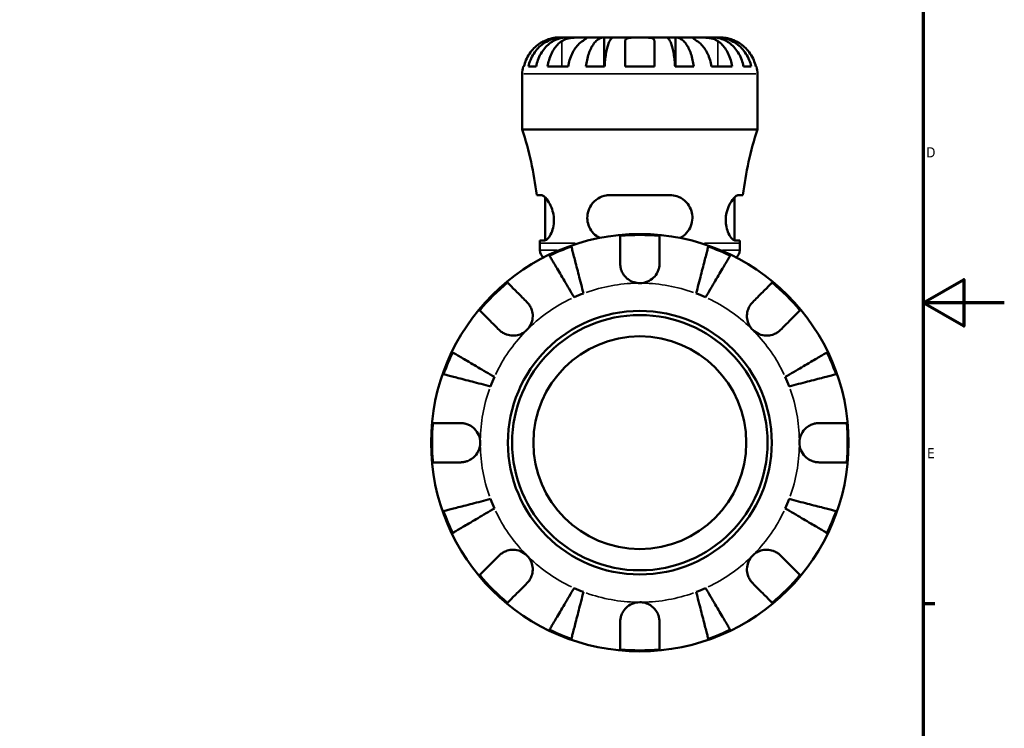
# Model space of a CAD drawing. Header units: millimetres. Extents: x 0 to 902, y 0 to 837.
# Tile 10 of 11: x 598 to 841, y 192 to 367. Entities that reach past the tile are written whole.
import ezdxf

# ---------------------------------------------------------------- set-up
doc = ezdxf.new("R2010")
doc.units = ezdxf.units.MM
for name, color, linetype, lineweight in [('Border (ISO)', 7, 'Continuous', 70), ('Visible (ISO)', 7, 'Continuous', 50), ('Visible Narrow (ISO)', 7, 'Continuous', 35)]:
    doc.layers.add(name, color=color, linetype=linetype, lineweight=lineweight)
doc.styles.add('Note Text (ISO)', font='tahoma.ttf')

# ---------------------------------------------------------------- blocks, each defined once
blk = doc.blocks.new('Borders Default Border')
at = {"layer": 'Border (ISO)'}
blk.add_line((821, 222.75), (823.9, 222.75), dxfattribs=at)
at = {"layer": 'Border (ISO)', "flags": 128}
for points in [[(20, 20), (20, 574), (821, 574), (821, 20), (20, 20)], [(841, 297), (821, 297), (831, 302.77), (831, 291.23), (821, 297)]]:
    blk.add_lwpolyline(points, dxfattribs=at)
at = {"layer": 'Border (ISO)', "color": 232, "true_color": 0xca0064, "char_height": 2.5, "attachment_point": 7, "style": 'Note Text (ISO)'}
for s, insert in [('D', (821.73, 332.88)), ('E', (821.94, 258.63))]:
    blk.add_mtext(s, dxfattribs=dict(at, insert=insert))

msp = doc.modelspace()

# ---------------------------------------------------------------- linework, layer by layer
at = {"layer": 'Visible (ISO)'}
for p, q in [((732.164, 362.4687), (731.0871, 362.4687)), ((732.164, 362.4687), (732.164, 362.3992)), ((733.1284, 362.4687), (732.164, 362.4687)), ((736.9449, 362.4687), (733.1284, 362.4687)), ((742.2845, 362.4687), (736.9449, 362.4687)), ((742.2845, 362.4687), (742.2845, 355.2687)), ((744.6127, 362.4687), (742.2845, 362.4687)), ((751.0871, 362.4687), (744.6127, 362.4687)), ((757.5614, 362.4687), (751.0871, 362.4687)), ((759.8896, 362.4687), (757.5614, 362.4687)), ((765.2292, 362.4687), (759.8896, 362.4687)), ((759.8896, 362.4687), (759.8896, 355.2687)), ((769.0458, 362.4687), (765.2292, 362.4687)), ((770.0101, 362.4687), (769.0458, 362.4687)), ((771.0871, 362.4687), (770.0101, 362.4687)), ((770.0101, 362.4687), (770.0101, 362.3992)), ((722.2689, 355.2687), (722.4946, 355.2687)), ((723.6093, 355.2687), (725.5149, 355.2687)), ((728.3236, 355.2687), (733.4147, 355.2687)), ((737.7998, 355.2687), (742.4003, 355.2687)), ((747.4871, 355.2687), (754.6871, 355.2687)), ((759.7738, 355.2687), (764.3743, 355.2687)), ((768.7594, 355.2687), (773.8505, 355.2687)), ((776.6592, 355.2687), (778.5648, 355.2687)), ((779.6795, 355.2687), (779.9052, 355.2687)), ((722.0871, 339.7887), (722.0871, 353.4687)), ((780.0871, 339.7887), (780.0871, 353.4687)), ((780.0871, 339.7887), (722.0871, 339.7887)), ((726.7626, 323.5887), (725.6735, 323.5887)), ((758.4471, 323.5887), (743.7271, 323.5887)), ((776.5006, 323.5887), (775.4115, 323.5887)), ((727.6971, 312.4051), (727.6971, 323.0475)), ((774.4771, 312.4051), (774.4771, 323.0475)), ((726.4346, 312.3887), (727.5589, 312.3887)), ((726.4371, 309.9594), (726.4371, 311.7087)), ((774.6152, 312.3887), (775.7395, 312.3887)), ((775.7371, 309.9594), (775.7371, 311.7087))]:
    msp.add_line(p, q, dxfattribs=at)
for radius in [51.5, 32.53, 31.5, 26.25]:
    msp.add_circle((751.0871, 262.4687), radius, dxfattribs=at)
for centre, radius, start, end in [((731.0871, 353.4687), 9, 168.463041, 180), ((771.0871, 353.4687), 9, 0, 11.536959), ((633.6314, 311.7087), 92.8056, 7.354583, 17.611901), ((868.5427, 311.7087), 92.8056, 162.388099, 172.645417), ((751.0871, 262.4687), 51.255, 84.570271, 95.429729), ((633.6314, 311.7087), 92.8056, 0, 0.419818), ((868.5427, 311.7087), 92.8056, 179.580182, 180), ((728.4971, 309.9594), 2.06, 180, 238.334045), ((751.0871, 262.4687), 51.255, 109.233242, 115.766758), ((751.0871, 262.4687), 51.255, 64.233242, 70.766758), ((773.6771, 309.9594), 2.06, 301.665955, 0), ((751.0871, 262.4687), 51.255, 129.570271, 140.429729), ((751.0871, 262.4687), 51.255, 39.570271, 50.429729), ((751.0871, 262.4687), 39.375, 110.666222, 114.333778), ((751.0871, 262.4687), 39.375, 65.666222, 69.333778), ((751.0871, 262.4687), 51.255, 154.233242, 160.766758), ((751.0871, 262.4687), 51.255, 19.233242, 25.766758), ((751.0871, 262.4687), 39.375, 155.666222, 159.333778), ((751.0871, 262.4687), 39.375, 20.666222, 24.333778), ((751.0871, 262.4687), 51.255, 174.570271, 185.429729), ((751.0871, 262.4687), 51.255, 354.570271, 5.429729), ((751.0871, 262.4687), 39.375, 200.666222, 204.333778), ((751.0871, 262.4687), 39.375, 335.666222, 339.333778), ((751.0871, 262.4687), 51.255, 199.233242, 205.766758), ((751.0871, 262.4687), 51.255, 334.233242, 340.766758), ((751.0871, 262.4687), 51.255, 219.570271, 230.429729), ((751.0871, 262.4687), 51.255, 309.570271, 320.429729), ((751.0871, 262.4687), 39.375, 245.666222, 249.333778), ((751.0871, 262.4687), 39.375, 290.666222, 294.333778), ((751.0871, 262.4687), 51.255, 244.233242, 250.766758), ((751.0871, 262.4687), 51.255, 289.233242, 295.766758), ((751.0871, 262.4687), 51.255, 264.570271, 275.429729)]:
    msp.add_arc(centre, radius, start, end, dxfattribs=at)
for points, knots in [([(723.6093, 355.2687), (723.7237, 355.8465), (723.8958, 356.411), (724.3023, 357.4238), (724.5762, 357.9632), (725.2282, 358.97), (725.6061, 359.4375), (726.3674, 360.2232), (726.821, 360.6136), (727.7976, 361.2869), (728.3207, 361.5697), (729.3167, 361.9954), (729.8814, 362.1772), (731.0353, 362.4139), (731.6245, 362.4687), (732.164, 362.4687)], [0.17074416, 0.17074416, 0.17074416, 0.17074416, 0.33302591, 0.33302591, 0.49965759, 0.49965759, 0.66628928, 0.66628928, 0.83312632, 0.83312632, 0.99996336, 0.99996336, 1.16712537, 1.16712537, 1.33428737, 1.33428737, 1.33428737, 1.33428737]), ([(733.1284, 362.4687), (732.6482, 362.4687), (732.1239, 362.4139), (731.0969, 362.1772), (730.5943, 361.9954), (729.7079, 361.5697), (729.2424, 361.2869), (728.3732, 360.6136), (727.9696, 360.2232), (727.292, 359.4375), (726.9556, 358.97), (726.3754, 357.9632), (726.1316, 357.4238), (725.7699, 356.411), (725.6167, 355.8465), (725.5149, 355.2687)], [4.0064772, 4.0064772, 4.0064772, 4.0064772, 4.1736392, 4.1736392, 4.3408012, 4.3408012, 4.50763824, 4.50763824, 4.67447528, 4.67447528, 4.84110697, 4.84110697, 5.00773866, 5.00773866, 5.1700204, 5.1700204, 5.1700204, 5.1700204]), ([(731.0871, 362.4687), (731.0871, 362.4687), (731.0539, 362.4689), (730.9188, 362.4669), (730.8133, 362.4644), (730.4632, 362.4428), (730.1784, 362.4156), (729.5783, 362.3096), (729.2929, 362.2458), (728.6896, 362.0743), (728.3784, 361.9689), (727.8708, 361.7666), (727.6776, 361.6825), (727.4871, 361.5927)], [0, 0, 0, 0, 0.084614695, 0.084614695, 0.174342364, 0.174342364, 0.310887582, 0.310887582, 0.414271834, 0.414271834, 0.516657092, 0.516657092, 0.58005471, 0.58005471, 0.58005471, 0.58005471]), ([(731.8538, 361.5927), (731.9424, 361.6518), (732.0365, 361.7084), (732.3143, 361.8588), (732.5088, 361.9458), (732.9357, 362.1021), (733.1672, 362.1696), (733.7473, 362.3034), (734.0999, 362.3572), (734.9065, 362.4387), (735.3517, 362.4556), (736.2087, 362.4705), (736.6084, 362.4687), (736.9449, 362.4687)], [-0.580048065, -0.580048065, -0.580048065, -0.580048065, -0.538452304, -0.538452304, -0.463837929, -0.463837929, -0.386263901, -0.386263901, -0.278402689, -0.278402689, -0.142779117, -0.142779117, 0, 0, 0, 0]), ([(736.9449, 362.4687), (737.1282, 362.4687), (737.2911, 362.4689), (737.5802, 362.4674), (737.702, 362.4656), (737.9238, 362.4504), (737.9927, 362.4325), (738.0047, 362.3563), (737.9548, 362.3007), (737.7829, 362.1635), (737.6884, 362.0955), (737.4609, 361.9382), (737.3303, 361.8502), (737.1084, 361.7017), (737.0283, 361.6483), (736.9449, 361.5927)], [0, 0, 0, 0, 0.077749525, 0.077749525, 0.160819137, 0.160819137, 0.277837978, 0.277837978, 0.388289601, 0.388289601, 0.465429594, 0.465429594, 0.540354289, 0.540354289, 0.57953204, 0.57953204, 0.57953204, 0.57953204]), ([(737.7998, 355.2687), (737.8598, 355.8465), (737.95, 356.411), (738.1631, 357.4238), (738.3067, 357.9632), (738.6485, 358.97), (738.8466, 359.4375), (739.2457, 360.2232), (739.4835, 360.6136), (739.9955, 361.2869), (740.2697, 361.5697), (740.7918, 361.9954), (741.0879, 362.1772), (741.6928, 362.4139), (742.0017, 362.4687), (742.2845, 362.4687)], [0.17074416, 0.17074416, 0.17074416, 0.17074416, 0.33302591, 0.33302591, 0.49965759, 0.49965759, 0.66628928, 0.66628928, 0.83312632, 0.83312632, 0.99996336, 0.99996336, 1.16712537, 1.16712537, 1.33428737, 1.33428737, 1.33428737, 1.33428737]), ([(744.6127, 362.4687), (744.4732, 362.4687), (744.3208, 362.4139), (744.0224, 362.1772), (743.8763, 361.9954), (743.6187, 361.5697), (743.4835, 361.2869), (743.2309, 360.6136), (743.1136, 360.2232), (742.9167, 359.4375), (742.819, 358.97), (742.6504, 357.9632), (742.5795, 357.4238), (742.4744, 356.411), (742.4299, 355.8465), (742.4003, 355.2687)], [4.0064771, 4.0064771, 4.0064771, 4.0064771, 4.1736391, 4.1736391, 4.3408011, 4.3408011, 4.50763814, 4.50763814, 4.67447518, 4.67447518, 4.84110687, 4.84110687, 5.00773856, 5.00773856, 5.17002031, 5.17002031, 5.17002031, 5.17002031]), ([(747.4871, 361.5927), (747.4871, 361.6601), (747.4956, 361.7243), (747.5391, 361.874), (747.5846, 361.9547), (747.7223, 362.1035), (747.8174, 362.1692), (748.108, 362.303), (748.326, 362.3574), (748.9081, 362.4389), (749.2867, 362.4556), (750.1409, 362.4705), (750.6118, 362.4687), (751.0871, 362.4687)], [-0.576476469, -0.576476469, -0.576476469, -0.576476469, -0.529686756, -0.529686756, -0.460540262, -0.460540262, -0.385624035, -0.385624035, -0.277308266, -0.277308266, -0.142580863, -0.142580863, 0, 0, 0, 0]), ([(751.0871, 362.4687), (751.3673, 362.4687), (751.6466, 362.4689), (752.2149, 362.4669), (752.5001, 362.4644), (753.1782, 362.4421), (753.5405, 362.4137), (754.0431, 362.3066), (754.2133, 362.2466), (754.4445, 362.1083), (754.521, 362.0394), (754.6335, 361.8796), (754.6677, 361.7888), (754.685, 361.658), (754.6871, 361.6257), (754.6871, 361.5927)], [-2.499132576, -2.499132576, -2.499132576, -2.499132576, -2.415054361, -2.415054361, -2.323847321, -2.323847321, -2.184114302, -2.184114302, -2.086747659, -2.086747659, -2.014406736, -2.014406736, -1.939942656, -1.939942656, -1.916375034, -1.916375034, -1.916375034, -1.916375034]), ([(759.7738, 355.2687), (759.7442, 355.8465), (759.6997, 356.411), (759.5946, 357.4238), (759.5238, 357.9632), (759.3552, 358.97), (759.2574, 359.4375), (759.0605, 360.2232), (758.9432, 360.6136), (758.6907, 361.2869), (758.5554, 361.5697), (758.2978, 361.9954), (758.1517, 362.1772), (757.8533, 362.4139), (757.7009, 362.4687), (757.5614, 362.4687)], [0.17074416, 0.17074416, 0.17074416, 0.17074416, 0.33302591, 0.33302591, 0.49965759, 0.49965759, 0.66628928, 0.66628928, 0.83312632, 0.83312632, 0.99996336, 0.99996336, 1.16712537, 1.16712537, 1.33428737, 1.33428737, 1.33428737, 1.33428737]), ([(759.8896, 362.4687), (760.1724, 362.4687), (760.4813, 362.4139), (761.0862, 362.1772), (761.3823, 361.9954), (761.9044, 361.5697), (762.1786, 361.2869), (762.6906, 360.6136), (762.9284, 360.2232), (763.3275, 359.4375), (763.5256, 358.97), (763.8674, 357.9632), (764.011, 357.4238), (764.2241, 356.411), (764.3143, 355.8465), (764.3743, 355.2687)], [4.0064771, 4.0064771, 4.0064771, 4.0064771, 4.1736391, 4.1736391, 4.3408011, 4.3408011, 4.50763814, 4.50763814, 4.67447518, 4.67447518, 4.84110687, 4.84110687, 5.00773856, 5.00773856, 5.17002031, 5.17002031, 5.17002031, 5.17002031]), ([(765.2292, 361.5927), (765.1406, 361.6518), (765.0557, 361.7084), (764.8311, 361.8588), (764.702, 361.9458), (764.4765, 362.1021), (764.3828, 362.1696), (764.217, 362.3034), (764.1695, 362.3572), (764.1825, 362.4387), (764.2738, 362.4556), (764.6264, 362.4705), (764.8927, 362.4687), (765.2292, 362.4687)], [-0.580048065, -0.580048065, -0.580048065, -0.580048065, -0.538452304, -0.538452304, -0.463837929, -0.463837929, -0.386263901, -0.386263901, -0.278402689, -0.278402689, -0.142779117, -0.142779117, 0, 0, 0, 0]), ([(765.2292, 362.4687), (765.4124, 362.4687), (765.6149, 362.4689), (766.0663, 362.4674), (766.3158, 362.4656), (766.9441, 362.4504), (767.3294, 362.4325), (768.0832, 362.3563), (768.4441, 362.3007), (769.0294, 362.1635), (769.2587, 362.0955), (769.6835, 361.9382), (769.8778, 361.8502), (770.1487, 361.7017), (770.2369, 361.6483), (770.3204, 361.5927)], [0, 0, 0, 0, 0.077749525, 0.077749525, 0.160819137, 0.160819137, 0.277837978, 0.277837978, 0.388289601, 0.388289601, 0.465429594, 0.465429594, 0.540354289, 0.540354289, 0.57953204, 0.57953204, 0.57953204, 0.57953204]), ([(776.6592, 355.2687), (776.5575, 355.8465), (776.4042, 356.411), (776.0425, 357.4238), (775.7987, 357.9632), (775.2185, 358.97), (774.8821, 359.4375), (774.2046, 360.2232), (773.8009, 360.6136), (772.9317, 361.2869), (772.4662, 361.5697), (771.5798, 361.9954), (771.0772, 362.1772), (770.0502, 362.4139), (769.5259, 362.4687), (769.0458, 362.4687)], [0.17074416, 0.17074416, 0.17074416, 0.17074416, 0.33302591, 0.33302591, 0.49965759, 0.49965759, 0.66628928, 0.66628928, 0.83312632, 0.83312632, 0.99996336, 0.99996336, 1.16712537, 1.16712537, 1.33428737, 1.33428737, 1.33428737, 1.33428737]), ([(770.0101, 362.4687), (770.5496, 362.4687), (771.1388, 362.4139), (772.2927, 362.1772), (772.8575, 361.9954), (773.8534, 361.5697), (774.3765, 361.2869), (775.3531, 360.6136), (775.8067, 360.2232), (776.568, 359.4375), (776.9459, 358.97), (777.5979, 357.9632), (777.8718, 357.4238), (778.2783, 356.411), (778.4504, 355.8465), (778.5648, 355.2687)], [4.0064771, 4.0064771, 4.0064771, 4.0064771, 4.17363911, 4.17363911, 4.34080111, 4.34080111, 4.50763815, 4.50763815, 4.67447519, 4.67447519, 4.84110688, 4.84110688, 5.00773857, 5.00773857, 5.17002031, 5.17002031, 5.17002031, 5.17002031]), ([(774.6871, 361.5927), (774.544, 361.6601), (774.3996, 361.7243), (774.0401, 361.874), (773.8258, 361.9547), (773.3847, 362.1035), (773.1607, 362.1692), (772.6349, 362.303), (772.3489, 362.3574), (771.7865, 362.4389), (771.5373, 362.4556), (771.1812, 362.4705), (771.0871, 362.4687), (771.0871, 362.4687)], [-0.576476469, -0.576476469, -0.576476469, -0.576476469, -0.529686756, -0.529686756, -0.460540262, -0.460540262, -0.385624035, -0.385624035, -0.277308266, -0.277308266, -0.142580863, -0.142580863, 0, 0, 0, 0]), ([(727.4871, 361.5927), (727.0994, 361.41), (726.7068, 361.1905), (725.8248, 360.6049), (725.3525, 360.2132), (724.5618, 359.4265), (724.1701, 358.9595), (723.4944, 357.9534), (723.2104, 357.4141), (722.7904, 356.4042), (722.6128, 355.8432), (722.4946, 355.2687)], [4.427884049, 4.427884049, 4.427884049, 4.427884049, 4.551246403, 4.551246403, 4.719132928, 4.719132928, 4.885869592, 4.885869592, 5.052606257, 5.052606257, 5.214004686, 5.214004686, 5.214004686, 5.214004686]), ([(728.3236, 355.2687), (728.4072, 355.8432), (728.5327, 356.4042), (728.8297, 357.4141), (729.0305, 357.9534), (729.5083, 358.9595), (729.7853, 359.4265), (730.3444, 360.2132), (730.6784, 360.6049), (731.302, 361.1905), (731.5796, 361.41), (731.8538, 361.5927)], [0.170753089, 0.170753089, 0.170753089, 0.170753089, 0.332151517, 0.332151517, 0.498888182, 0.498888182, 0.665624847, 0.665624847, 0.833511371, 0.833511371, 0.956873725, 0.956873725, 0.956873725, 0.956873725]), ([(736.9449, 361.5927), (736.6708, 361.41), (736.3932, 361.1905), (735.7696, 360.6049), (735.4356, 360.2132), (734.8765, 359.4265), (734.5995, 358.9595), (734.1217, 357.9534), (733.9209, 357.4141), (733.6239, 356.4042), (733.4983, 355.8432), (733.4147, 355.2687)], [4.427884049, 4.427884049, 4.427884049, 4.427884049, 4.551246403, 4.551246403, 4.719132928, 4.719132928, 4.885869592, 4.885869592, 5.052606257, 5.052606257, 5.214004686, 5.214004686, 5.214004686, 5.214004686]), ([(747.4871, 355.2687), (747.4871, 355.8432), (747.4871, 356.4042), (747.4871, 357.4141), (747.4871, 357.9534), (747.4871, 358.9595), (747.4871, 359.4265), (747.4871, 360.2132), (747.4871, 360.6049), (747.4871, 361.1905), (747.4871, 361.41), (747.4871, 361.5927)], [0.170753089, 0.170753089, 0.170753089, 0.170753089, 0.332151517, 0.332151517, 0.498888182, 0.498888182, 0.665624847, 0.665624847, 0.833511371, 0.833511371, 0.956873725, 0.956873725, 0.956873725, 0.956873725]), ([(754.6871, 361.5927), (754.6871, 361.41), (754.6871, 361.1905), (754.6871, 360.6049), (754.6871, 360.2132), (754.6871, 359.4265), (754.6871, 358.9595), (754.6871, 357.9534), (754.6871, 357.4141), (754.6871, 356.4042), (754.6871, 355.8432), (754.6871, 355.2687)], [4.427884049, 4.427884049, 4.427884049, 4.427884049, 4.551246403, 4.551246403, 4.719132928, 4.719132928, 4.885869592, 4.885869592, 5.052606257, 5.052606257, 5.214004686, 5.214004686, 5.214004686, 5.214004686]), ([(768.7594, 355.2687), (768.6758, 355.8432), (768.5502, 356.4042), (768.2532, 357.4141), (768.0524, 357.9534), (767.5746, 358.9595), (767.2976, 359.4265), (766.7386, 360.2132), (766.4046, 360.6049), (765.7809, 361.1905), (765.5033, 361.41), (765.2292, 361.5927)], [0.170753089, 0.170753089, 0.170753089, 0.170753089, 0.332151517, 0.332151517, 0.498888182, 0.498888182, 0.665624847, 0.665624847, 0.833511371, 0.833511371, 0.956873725, 0.956873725, 0.956873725, 0.956873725]), ([(770.3204, 361.5927), (770.5945, 361.41), (770.8721, 361.1905), (771.4957, 360.6049), (771.8297, 360.2132), (772.3888, 359.4265), (772.6658, 358.9595), (773.1436, 357.9534), (773.3444, 357.4141), (773.6414, 356.4042), (773.767, 355.8432), (773.8505, 355.2687)], [4.427887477, 4.427887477, 4.427887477, 4.427887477, 4.551249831, 4.551249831, 4.719136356, 4.719136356, 4.885873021, 4.885873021, 5.052609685, 5.052609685, 5.214008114, 5.214008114, 5.214008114, 5.214008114]), ([(779.6795, 355.2687), (779.5613, 355.8432), (779.3837, 356.4042), (778.9637, 357.4141), (778.6797, 357.9534), (778.004, 358.9595), (777.6123, 359.4265), (776.8216, 360.2132), (776.3493, 360.6049), (775.4673, 361.1905), (775.0747, 361.41), (774.6871, 361.5927)], [0.170753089, 0.170753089, 0.170753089, 0.170753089, 0.332151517, 0.332151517, 0.498888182, 0.498888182, 0.665624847, 0.665624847, 0.833511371, 0.833511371, 0.956873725, 0.956873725, 0.956873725, 0.956873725]), ([(726.7626, 323.5887), (726.8119, 323.5887), (726.8637, 323.5816), (727.1201, 323.5152), (727.3534, 323.3672), (727.9435, 322.8236), (728.3142, 322.3581), (728.9513, 321.2827), (729.226, 320.7043), (729.627, 319.5089), (729.7662, 318.9169), (729.9109, 317.6855), (729.9131, 317.0701), (729.7764, 315.8102), (729.6242, 315.1983), (729.2135, 314.0827), (728.9509, 313.5982), (728.3956, 312.8321), (728.1025, 312.5665), (727.7406, 312.41), (727.6472, 312.3887), (727.5589, 312.3887)], [-1.99632042, -1.99632042, -1.99632042, -1.99632042, -1.94514199, -1.94514199, -1.75435606, -1.75435606, -1.49462074, -1.49462074, -1.27591562, -1.27591562, -1.08916377, -1.08916377, -0.90222105, -0.90222105, -0.69313541, -0.69313541, -0.46700302, -0.46700302, -0.22548007, -0.22548007, -0.13632591, -0.13632591, -0.13632591, -0.13632591]), ([(741.1725, 313.0053), (740.6183, 313.2893), (740.1122, 313.6655), (739.2406, 314.5783), (738.8767, 315.1143), (738.3679, 316.2579), (738.2121, 316.8422), (738.0957, 318.0402), (738.1335, 318.6292), (738.4126, 319.8919), (738.6928, 320.5334), (739.5157, 321.7666), (740.0976, 322.3263), (741.3807, 323.1239), (742.067, 323.3879), (743.1023, 323.5624), (743.4134, 323.5887), (743.7271, 323.5887)], [-1.69356902, -1.69356902, -1.69356902, -1.69356902, -1.49347064, -1.49347064, -1.29289237, -1.29289237, -1.10995393, -1.10995393, -0.93074533, -0.93074533, -0.71150714, -0.71150714, -0.45103436, -0.45103436, -0.21509396, -0.21509396, -0.1162488, -0.1162488, -0.1162488, -0.1162488]), ([(758.4471, 323.5887), (758.6098, 323.5887), (758.772, 323.5816), (759.534, 323.5152), (760.1126, 323.3672), (761.3827, 322.8236), (762.0381, 322.3581), (763.0247, 321.2827), (763.3935, 320.7043), (763.8692, 319.5089), (764.0039, 318.9169), (764.0728, 317.6855), (764.0056, 317.0701), (763.652, 315.8102), (763.3478, 315.1983), (762.5241, 314.0827), (761.9937, 313.5982), (761.2673, 313.1483), (761.1358, 313.0741), (761.0016, 313.0053)], [-1.99632042, -1.99632042, -1.99632042, -1.99632042, -1.94514199, -1.94514199, -1.75435606, -1.75435606, -1.49462074, -1.49462074, -1.27591562, -1.27591562, -1.08916377, -1.08916377, -0.90222105, -0.90222105, -0.69313541, -0.69313541, -0.46700302, -0.46700302, -0.41849671, -0.41849671, -0.41849671, -0.41849671]), ([(774.6152, 312.3887), (774.5777, 312.3887), (774.5393, 312.3925), (774.2987, 312.4395), (774.0763, 312.5784), (773.5492, 313.1034), (773.2405, 313.5496), (772.7586, 314.5783), (772.572, 315.1143), (772.332, 316.2579), (772.2716, 316.8422), (772.2876, 318.0402), (772.3609, 318.6292), (772.6473, 319.8919), (772.8824, 320.5334), (773.4734, 321.7666), (773.8422, 322.3263), (774.5196, 323.1239), (774.8311, 323.3879), (775.2122, 323.5624), (775.3166, 323.5887), (775.4115, 323.5887)], [-1.97544351, -1.97544351, -1.97544351, -1.97544351, -1.93770766, -1.93770766, -1.74441183, -1.74441183, -1.49347064, -1.49347064, -1.29289237, -1.29289237, -1.10995393, -1.10995393, -0.93074533, -0.93074533, -0.71150714, -0.71150714, -0.45103436, -0.45103436, -0.21509396, -0.21509396, -0.1162488, -0.1162488, -0.1162488, -0.1162488]), ([(746.2371, 306.6937), (746.2371, 307.2436), (746.2371, 307.8032), (746.2371, 309.0158), (746.2371, 309.6493), (746.2371, 310.7114), (746.2371, 311.2383), (746.2371, 312.1472), (746.2371, 312.5291), (746.2371, 313.095), (746.2371, 313.3345), (746.2371, 313.4937)], [5.9143146, 5.9143146, 5.9143146, 5.9143146, 6.08973048, 6.08973048, 6.31513039, 6.31513039, 6.53971958, 6.53971958, 6.76430877, 6.76430877, 6.98242607, 6.98242607, 6.98242607, 6.98242607]), ([(755.9371, 313.4937), (755.9371, 313.3345), (755.9371, 313.095), (755.9371, 312.5291), (755.9371, 312.1472), (755.9371, 311.2383), (755.9371, 310.7114), (755.9371, 309.6493), (755.9371, 309.0158), (755.9371, 307.8032), (755.9371, 307.2436), (755.9371, 306.6937)], [0.23003714, 0.23003714, 0.23003714, 0.23003714, 0.44815444, 0.44815444, 0.67274363, 0.67274363, 0.89733283, 0.89733283, 1.12273273, 1.12273273, 1.29814862, 1.29814862, 1.29814862, 1.29814862]), ([(734.8625, 298.3456), (734.4802, 298.9947), (734.0626, 299.7037), (733.2446, 301.0923), (732.8443, 301.772), (732.1388, 302.9696), (731.7686, 303.5981), (731.0773, 304.7718), (730.7562, 305.3169), (730.2176, 306.2312), (729.9503, 306.6849), (729.4893, 307.4675), (729.2956, 307.7964), (729.0084, 308.2839), (728.8868, 308.4903), (728.8061, 308.6275)], [5.40543217, 5.40543217, 5.40543217, 5.40543217, 5.63143793, 5.63143793, 5.85744368, 5.85744368, 6.08261689, 6.08261689, 6.3077901, 6.3077901, 6.53234794, 6.53234794, 6.75690579, 6.75690579, 6.97520876, 6.97520876, 6.97520876, 6.97520876]), ([(734.2029, 310.8629), (734.2428, 310.7088), (734.3027, 310.4769), (734.4444, 309.9291), (734.54, 309.5596), (734.7674, 308.6802), (734.8992, 308.1704), (735.1649, 307.143), (735.3233, 306.5305), (735.6644, 305.2118), (735.847, 304.5056), (736.195, 303.1599), (736.3925, 302.3962), (736.7961, 300.836), (737.0021, 300.0394), (737.1907, 299.31)], [0.23003486, 0.23003486, 0.23003486, 0.23003486, 0.44833783, 0.44833783, 0.67289568, 0.67289568, 0.89745353, 0.89745353, 1.12262674, 1.12262674, 1.34779995, 1.34779995, 1.5738057, 1.5738057, 1.79981146, 1.79981146, 1.79981146, 1.79981146]), ([(764.9834, 299.31), (765.172, 300.0394), (765.3781, 300.836), (765.7816, 302.3962), (765.9791, 303.1599), (766.3271, 304.5056), (766.5097, 305.2118), (766.8508, 306.5305), (767.0092, 307.143), (767.2749, 308.1704), (767.4067, 308.6802), (767.6341, 309.5596), (767.7297, 309.9291), (767.8714, 310.4769), (767.9313, 310.7088), (767.9712, 310.8629)], [5.40543217, 5.40543217, 5.40543217, 5.40543217, 5.63143793, 5.63143793, 5.85744368, 5.85744368, 6.08261689, 6.08261689, 6.3077901, 6.3077901, 6.53234794, 6.53234794, 6.75690579, 6.75690579, 6.97520876, 6.97520876, 6.97520876, 6.97520876]), ([(773.3681, 308.6275), (773.2873, 308.4903), (773.1657, 308.2839), (772.8785, 307.7964), (772.6848, 307.4675), (772.2238, 306.6849), (771.9565, 306.2312), (771.418, 305.3169), (771.0969, 304.7718), (770.4055, 303.5981), (770.0353, 302.9696), (769.3299, 301.772), (768.9295, 301.0923), (768.1116, 299.7037), (767.6939, 298.9947), (767.3116, 298.3456)], [0.23003486, 0.23003486, 0.23003486, 0.23003486, 0.44833783, 0.44833783, 0.67289568, 0.67289568, 0.89745353, 0.89745353, 1.12262674, 1.12262674, 1.34779995, 1.34779995, 1.5738057, 1.5738057, 1.79981146, 1.79981146, 1.79981146, 1.79981146]), ([(751.0871, 301.8437), (750.6018, 301.8437), (750.1193, 301.9165), (749.1347, 302.2206), (748.6442, 302.4685), (747.8059, 303.0877), (747.4558, 303.4411), (746.9147, 304.1845), (746.7132, 304.5569), (746.469, 305.1892), (746.3959, 305.4364), (746.2954, 305.9098), (746.2642, 306.1344), (746.2409, 306.4704), (746.2371, 306.5824), (746.2371, 306.6937)], [0, 0, 0, 0, 0.145589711, 0.145589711, 0.30930841, 0.30930841, 0.458305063, 0.458305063, 0.587351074, 0.587351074, 0.667754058, 0.667754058, 0.739991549, 0.739991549, 0.776322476, 0.776322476, 0.776322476, 0.776322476]), ([(755.9371, 306.6937), (755.9371, 306.4897), (755.9242, 306.2833), (755.8686, 305.8508), (755.8237, 305.6254), (755.6827, 305.1156), (755.5768, 304.8344), (755.1991, 304.0628), (754.8685, 303.6041), (754.0262, 302.7887), (753.5156, 302.4517), (752.3638, 301.9712), (751.7293, 301.8437), (751.0871, 301.8437)], [-0.785164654, -0.785164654, -0.785164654, -0.785164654, -0.716742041, -0.716742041, -0.642593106, -0.642593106, -0.548173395, -0.548173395, -0.375844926, -0.375844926, -0.192659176, -0.192659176, 0, 0, 0, 0]), ([(718.4364, 301.9783), (718.549, 301.8657), (718.7183, 301.6964), (719.1184, 301.2962), (719.3885, 301.0261), (720.0312, 300.3835), (720.4038, 300.0109), (721.1548, 299.2599), (721.6028, 298.8119), (722.4602, 297.9545), (722.8559, 297.5588), (723.2447, 297.17)], [0.23003714, 0.23003714, 0.23003714, 0.23003714, 0.44815444, 0.44815444, 0.67274363, 0.67274363, 0.89733283, 0.89733283, 1.12273273, 1.12273273, 1.29814862, 1.29814862, 1.29814862, 1.29814862]), ([(778.9294, 297.17), (779.3182, 297.5588), (779.7139, 297.9545), (780.5714, 298.8119), (781.0193, 299.2599), (781.7704, 300.0109), (782.1429, 300.3835), (782.7856, 301.0261), (783.0557, 301.2962), (783.4558, 301.6964), (783.6252, 301.8657), (783.7377, 301.9783)], [5.9143146, 5.9143146, 5.9143146, 5.9143146, 6.08973048, 6.08973048, 6.31513039, 6.31513039, 6.53971958, 6.53971958, 6.76430877, 6.76430877, 6.98242607, 6.98242607, 6.98242607, 6.98242607]), ([(723.2447, 297.17), (723.3267, 297.0879), (723.4064, 297.0024), (723.6854, 296.6798), (723.868, 296.4238), (724.1968, 295.8483), (724.3373, 295.5289), (724.5945, 294.7087), (724.6709, 294.2003), (724.6578, 293.0721), (724.5348, 292.4651), (724.0573, 291.3037), (723.6985, 290.7648), (723.2447, 290.311)], [-0.780900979, -0.780900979, -0.780900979, -0.780900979, -0.742496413, -0.742496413, -0.641680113, -0.641680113, -0.533087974, -0.533087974, -0.377279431, -0.377279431, -0.192503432, -0.192503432, 0, 0, 0, 0]), ([(778.9294, 290.311), (778.6613, 290.5791), (778.4255, 290.8778), (778.0147, 291.5461), (777.8467, 291.9166), (777.5698, 292.809), (777.4972, 293.3357), (777.523, 294.3656), (777.6136, 294.858), (777.8869, 295.6489), (778.0314, 295.9558), (778.3696, 296.5175), (778.5595, 296.7711), (778.8212, 297.0591), (778.8748, 297.1153), (778.9294, 297.17)], [0, 0, 0, 0, 0.113756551, 0.113756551, 0.235380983, 0.235380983, 0.394308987, 0.394308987, 0.546306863, 0.546306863, 0.652040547, 0.652040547, 0.753818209, 0.753818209, 0.779337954, 0.779337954, 0.779337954, 0.779337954]), ([(716.3858, 290.311), (715.9969, 290.6999), (715.6013, 291.0955), (714.7438, 291.953), (714.2959, 292.4009), (713.5448, 293.152), (713.1723, 293.5245), (712.5296, 294.1672), (712.2595, 294.4373), (711.8594, 294.8375), (711.69, 295.0068), (711.5774, 295.1194)], [5.9143146, 5.9143146, 5.9143146, 5.9143146, 6.08973048, 6.08973048, 6.31513039, 6.31513039, 6.53971958, 6.53971958, 6.76430877, 6.76430877, 6.98242607, 6.98242607, 6.98242607, 6.98242607]), ([(790.5967, 295.1194), (790.4841, 295.0068), (790.3148, 294.8375), (789.9146, 294.4373), (789.6445, 294.1672), (789.0018, 293.5245), (788.6293, 293.152), (787.8782, 292.4009), (787.4303, 291.953), (786.5728, 291.0955), (786.1772, 290.6999), (785.7883, 290.311)], [0.23003714, 0.23003714, 0.23003714, 0.23003714, 0.44815444, 0.44815444, 0.67274363, 0.67274363, 0.89733283, 0.89733283, 1.12273273, 1.12273273, 1.29814862, 1.29814862, 1.29814862, 1.29814862]), ([(723.2447, 290.311), (722.9766, 290.0429), (722.678, 289.8072), (722.0097, 289.3964), (721.6392, 289.2283), (720.7467, 288.9514), (720.2201, 288.8788), (719.1902, 288.9046), (718.6978, 288.9953), (717.9069, 289.2685), (717.5999, 289.4131), (717.0382, 289.7512), (716.7847, 289.9412), (716.4966, 290.2028), (716.4404, 290.2564), (716.3858, 290.311)], [0, 0, 0, 0, 0.113756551, 0.113756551, 0.235380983, 0.235380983, 0.394308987, 0.394308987, 0.546306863, 0.546306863, 0.652040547, 0.652040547, 0.753818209, 0.753818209, 0.779337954, 0.779337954, 0.779337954, 0.779337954]), ([(785.7883, 290.311), (785.7063, 290.229), (785.6208, 290.1494), (785.2982, 289.8703), (785.0421, 289.6878), (784.4667, 289.359), (784.1473, 289.2185), (783.3271, 288.9612), (782.8186, 288.8848), (781.6905, 288.8979), (781.0834, 289.021), (779.9221, 289.4984), (779.3831, 289.8573), (778.9294, 290.311)], [-0.780900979, -0.780900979, -0.780900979, -0.780900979, -0.742496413, -0.742496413, -0.641680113, -0.641680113, -0.533087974, -0.533087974, -0.377279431, -0.377279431, -0.192503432, -0.192503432, 0, 0, 0, 0]), ([(704.9283, 284.7497), (705.0654, 284.6689), (705.2718, 284.5473), (705.7593, 284.2602), (706.0882, 284.0664), (706.8708, 283.6054), (707.3245, 283.3382), (708.2389, 282.7996), (708.784, 282.4785), (709.9576, 281.7872), (710.5862, 281.4169), (711.7838, 280.7115), (712.4634, 280.3111), (713.852, 279.4932), (714.561, 279.0756), (715.2101, 278.6932)], [0.23003486, 0.23003486, 0.23003486, 0.23003486, 0.44833783, 0.44833783, 0.67289568, 0.67289568, 0.89745353, 0.89745353, 1.12262674, 1.12262674, 1.34779995, 1.34779995, 1.5738057, 1.5738057, 1.79981146, 1.79981146, 1.79981146, 1.79981146]), ([(786.964, 278.6932), (787.6131, 279.0756), (788.3221, 279.4932), (789.7107, 280.3111), (790.3903, 280.7115), (791.588, 281.4169), (792.2165, 281.7872), (793.3901, 282.4785), (793.9352, 282.7996), (794.8496, 283.3382), (795.3033, 283.6054), (796.0859, 284.0664), (796.4148, 284.2602), (796.9023, 284.5473), (797.1087, 284.6689), (797.2459, 284.7497)], [5.40543217, 5.40543217, 5.40543217, 5.40543217, 5.63143793, 5.63143793, 5.85744368, 5.85744368, 6.08261689, 6.08261689, 6.3077901, 6.3077901, 6.53234794, 6.53234794, 6.75690579, 6.75690579, 6.97520876, 6.97520876, 6.97520876, 6.97520876]), ([(714.2457, 276.365), (713.5164, 276.5537), (712.7198, 276.7597), (711.1595, 277.1632), (710.3958, 277.3607), (709.0502, 277.7087), (708.3439, 277.8914), (707.0252, 278.2324), (706.4127, 278.3908), (705.3853, 278.6565), (704.8755, 278.7883), (703.9962, 279.0158), (703.6266, 279.1113), (703.0788, 279.253), (702.8469, 279.313), (702.6928, 279.3528)], [5.40543217, 5.40543217, 5.40543217, 5.40543217, 5.63143793, 5.63143793, 5.85744368, 5.85744368, 6.08261689, 6.08261689, 6.3077901, 6.3077901, 6.53234794, 6.53234794, 6.75690579, 6.75690579, 6.97520876, 6.97520876, 6.97520876, 6.97520876]), ([(799.4813, 279.3528), (799.3272, 279.313), (799.0953, 279.253), (798.5475, 279.1113), (798.1779, 279.0158), (797.2986, 278.7883), (796.7888, 278.6565), (795.7614, 278.3908), (795.1489, 278.2324), (793.8302, 277.8914), (793.124, 277.7087), (791.7783, 277.3607), (791.0146, 277.1632), (789.4543, 276.7597), (788.6577, 276.5537), (787.9284, 276.365)], [0.23003486, 0.23003486, 0.23003486, 0.23003486, 0.44833783, 0.44833783, 0.67289568, 0.67289568, 0.89745353, 0.89745353, 1.12262674, 1.12262674, 1.34779995, 1.34779995, 1.5738057, 1.5738057, 1.79981146, 1.79981146, 1.79981146, 1.79981146]), ([(700.062, 267.3187), (700.2212, 267.3187), (700.4607, 267.3187), (701.0266, 267.3187), (701.4086, 267.3187), (702.3175, 267.3187), (702.8443, 267.3187), (703.9065, 267.3187), (704.54, 267.3187), (705.7526, 267.3187), (706.3121, 267.3187), (706.8621, 267.3187)], [0.23003714, 0.23003714, 0.23003714, 0.23003714, 0.44815444, 0.44815444, 0.67274363, 0.67274363, 0.89733283, 0.89733283, 1.12273273, 1.12273273, 1.29814862, 1.29814862, 1.29814862, 1.29814862]), ([(706.8621, 267.3187), (707.0141, 267.3187), (707.1674, 267.3115), (707.6004, 267.2703), (707.8801, 267.2193), (708.4736, 267.0549), (708.7834, 266.9345), (709.5437, 266.5431), (709.968, 266.2309), (710.7625, 265.4153), (711.1026, 264.9007), (711.5851, 263.7441), (711.7121, 263.1093), (711.7121, 262.4687)], [-0.775077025, -0.775077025, -0.775077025, -0.775077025, -0.725603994, -0.725603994, -0.635942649, -0.635942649, -0.533656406, -0.533656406, -0.3753162, -0.3753162, -0.192167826, -0.192167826, 0, 0, 0, 0]), ([(790.4621, 262.4687), (790.4621, 262.9042), (790.5207, 263.3376), (790.7638, 264.2195), (790.9588, 264.6594), (791.547, 265.5887), (791.9757, 266.0419), (792.8123, 266.6459), (793.1764, 266.8421), (793.8362, 267.0985), (794.1217, 267.1794), (794.7022, 267.2895), (794.995, 267.3169), (795.293, 267.3187), (795.3025, 267.3187), (795.3121, 267.3187)], [-3.375359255, -3.375359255, -3.375359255, -3.375359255, -3.244720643, -3.244720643, -3.100812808, -3.100812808, -2.913185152, -2.913185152, -2.785408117, -2.785408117, -2.690943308, -2.690943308, -2.594272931, -2.594272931, -2.591082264, -2.591082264, -2.591082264, -2.591082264]), ([(795.3121, 267.3187), (795.862, 267.3187), (796.4215, 267.3187), (797.6341, 267.3187), (798.2676, 267.3187), (799.3298, 267.3187), (799.8567, 267.3187), (800.7655, 267.3187), (801.1475, 267.3187), (801.7134, 267.3187), (801.9529, 267.3187), (802.1121, 267.3187)], [5.9143146, 5.9143146, 5.9143146, 5.9143146, 6.08973048, 6.08973048, 6.31513039, 6.31513039, 6.53971958, 6.53971958, 6.76430877, 6.76430877, 6.98242607, 6.98242607, 6.98242607, 6.98242607]), ([(711.7121, 262.4687), (711.7121, 262.0332), (711.6534, 261.5998), (711.4104, 260.7179), (711.2153, 260.2779), (710.6271, 259.3487), (710.1984, 258.8955), (709.3618, 258.2915), (708.9977, 258.0953), (708.3379, 257.8389), (708.0524, 257.758), (707.4719, 257.6479), (707.1791, 257.6205), (706.8811, 257.6187), (706.8716, 257.6187), (706.8621, 257.6187)], [-3.375359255, -3.375359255, -3.375359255, -3.375359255, -3.244720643, -3.244720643, -3.100812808, -3.100812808, -2.913185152, -2.913185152, -2.785408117, -2.785408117, -2.690943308, -2.690943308, -2.594272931, -2.594272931, -2.591082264, -2.591082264, -2.591082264, -2.591082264]), ([(795.3121, 257.6187), (795.16, 257.6187), (795.0067, 257.6258), (794.5737, 257.667), (794.294, 257.718), (793.7006, 257.8825), (793.3907, 258.0029), (792.6304, 258.3942), (792.2061, 258.7065), (791.4117, 259.5221), (791.0715, 260.0367), (790.589, 261.1933), (790.4621, 261.8281), (790.4621, 262.4687)], [-0.775077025, -0.775077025, -0.775077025, -0.775077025, -0.725603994, -0.725603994, -0.635942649, -0.635942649, -0.533656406, -0.533656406, -0.3753162, -0.3753162, -0.192167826, -0.192167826, 0, 0, 0, 0]), ([(706.8621, 257.6187), (706.3121, 257.6187), (705.7526, 257.6187), (704.54, 257.6187), (703.9065, 257.6187), (702.8443, 257.6187), (702.3175, 257.6187), (701.4086, 257.6187), (701.0266, 257.6187), (700.4607, 257.6187), (700.2212, 257.6187), (700.062, 257.6187)], [5.9143146, 5.9143146, 5.9143146, 5.9143146, 6.08973048, 6.08973048, 6.31513039, 6.31513039, 6.53971958, 6.53971958, 6.76430877, 6.76430877, 6.98242607, 6.98242607, 6.98242607, 6.98242607]), ([(802.1121, 257.6187), (801.9529, 257.6187), (801.7134, 257.6187), (801.1475, 257.6187), (800.7655, 257.6187), (799.8567, 257.6187), (799.3298, 257.6187), (798.2676, 257.6187), (797.6341, 257.6187), (796.4215, 257.6187), (795.862, 257.6187), (795.3121, 257.6187)], [0.23003714, 0.23003714, 0.23003714, 0.23003714, 0.44815444, 0.44815444, 0.67274363, 0.67274363, 0.89733283, 0.89733283, 1.12273273, 1.12273273, 1.29814862, 1.29814862, 1.29814862, 1.29814862]), ([(702.6928, 245.5845), (702.8469, 245.6244), (703.0788, 245.6844), (703.6266, 245.826), (703.9962, 245.9216), (704.8755, 246.149), (705.3853, 246.2809), (706.4127, 246.5466), (707.0252, 246.705), (708.3439, 247.046), (709.0502, 247.2287), (710.3958, 247.5767), (711.1595, 247.7742), (712.7198, 248.1777), (713.5164, 248.3837), (714.2457, 248.5723)], [0.23003486, 0.23003486, 0.23003486, 0.23003486, 0.44833783, 0.44833783, 0.67289568, 0.67289568, 0.89745353, 0.89745353, 1.12262674, 1.12262674, 1.34779995, 1.34779995, 1.5738057, 1.5738057, 1.79981146, 1.79981146, 1.79981146, 1.79981146]), ([(787.9284, 248.5723), (788.6577, 248.3837), (789.4543, 248.1777), (791.0146, 247.7742), (791.7783, 247.5767), (793.124, 247.2287), (793.8302, 247.046), (795.1489, 246.705), (795.7614, 246.5466), (796.7888, 246.2809), (797.2986, 246.149), (798.1779, 245.9216), (798.5475, 245.826), (799.0953, 245.6844), (799.3272, 245.6244), (799.4813, 245.5845)], [5.40543217, 5.40543217, 5.40543217, 5.40543217, 5.63143793, 5.63143793, 5.85744368, 5.85744368, 6.08261689, 6.08261689, 6.3077901, 6.3077901, 6.53234794, 6.53234794, 6.75690579, 6.75690579, 6.97520876, 6.97520876, 6.97520876, 6.97520876]), ([(715.2101, 246.2442), (714.561, 245.8618), (713.852, 245.4442), (712.4634, 244.6262), (711.7838, 244.2259), (710.5862, 243.5204), (709.9576, 243.1502), (708.784, 242.4589), (708.2389, 242.1378), (707.3245, 241.5992), (706.8708, 241.332), (706.0882, 240.871), (705.7593, 240.6772), (705.2718, 240.3901), (705.0654, 240.2685), (704.9283, 240.1877)], [5.40543217, 5.40543217, 5.40543217, 5.40543217, 5.63143793, 5.63143793, 5.85744368, 5.85744368, 6.08261689, 6.08261689, 6.3077901, 6.3077901, 6.53234794, 6.53234794, 6.75690579, 6.75690579, 6.97520876, 6.97520876, 6.97520876, 6.97520876]), ([(797.2459, 240.1877), (797.1087, 240.2685), (796.9023, 240.3901), (796.4148, 240.6772), (796.0859, 240.871), (795.3033, 241.332), (794.8496, 241.5992), (793.9352, 242.1378), (793.3901, 242.4589), (792.2165, 243.1502), (791.588, 243.5204), (790.3903, 244.2259), (789.7107, 244.6262), (788.3221, 245.4442), (787.6131, 245.8618), (786.964, 246.2442)], [0.23003486, 0.23003486, 0.23003486, 0.23003486, 0.44833783, 0.44833783, 0.67289568, 0.67289568, 0.89745353, 0.89745353, 1.12262674, 1.12262674, 1.34779995, 1.34779995, 1.5738057, 1.5738057, 1.79981146, 1.79981146, 1.79981146, 1.79981146]), ([(716.3858, 234.6264), (716.4678, 234.7084), (716.5533, 234.788), (716.8759, 235.0671), (717.132, 235.2496), (717.7074, 235.5784), (718.0268, 235.7189), (718.847, 235.9762), (719.3555, 236.0526), (720.4837, 236.0395), (721.0907, 235.9164), (722.252, 235.439), (722.791, 235.0801), (723.2447, 234.6264)], [-0.780900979, -0.780900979, -0.780900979, -0.780900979, -0.742496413, -0.742496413, -0.641680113, -0.641680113, -0.533087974, -0.533087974, -0.377279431, -0.377279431, -0.192503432, -0.192503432, 0, 0, 0, 0]), ([(778.9294, 234.6264), (779.1975, 234.8945), (779.4961, 235.1302), (780.1644, 235.541), (780.5349, 235.7091), (781.4274, 235.9859), (781.954, 236.0586), (782.9839, 236.0327), (783.4763, 235.9421), (784.2673, 235.6688), (784.5742, 235.5243), (785.1359, 235.1861), (785.3895, 234.9962), (785.6775, 234.7346), (785.7337, 234.681), (785.7883, 234.6264)], [0, 0, 0, 0, 0.113756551, 0.113756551, 0.235380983, 0.235380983, 0.394308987, 0.394308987, 0.546306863, 0.546306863, 0.652040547, 0.652040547, 0.753818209, 0.753818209, 0.779337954, 0.779337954, 0.779337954, 0.779337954]), ([(711.5774, 229.818), (711.69, 229.9306), (711.8594, 230.0999), (712.2595, 230.5001), (712.5296, 230.7702), (713.1723, 231.4128), (713.5448, 231.7854), (714.2959, 232.5364), (714.7438, 232.9844), (715.6013, 233.8418), (715.9969, 234.2375), (716.3858, 234.6264)], [0.23003714, 0.23003714, 0.23003714, 0.23003714, 0.44815444, 0.44815444, 0.67274363, 0.67274363, 0.89733283, 0.89733283, 1.12273273, 1.12273273, 1.29814862, 1.29814862, 1.29814862, 1.29814862]), ([(723.2447, 234.6264), (723.5129, 234.3582), (723.7486, 234.0596), (724.1594, 233.3913), (724.3275, 233.0208), (724.6043, 232.1284), (724.6769, 231.6017), (724.6511, 230.5718), (724.5605, 230.0794), (724.2872, 229.2885), (724.1427, 228.9816), (723.8045, 228.4199), (723.6146, 228.1663), (723.3529, 227.8782), (723.2994, 227.8221), (723.2447, 227.7674)], [0, 0, 0, 0, 0.113756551, 0.113756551, 0.235380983, 0.235380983, 0.394308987, 0.394308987, 0.546306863, 0.546306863, 0.652040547, 0.652040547, 0.753818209, 0.753818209, 0.779337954, 0.779337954, 0.779337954, 0.779337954]), ([(778.9294, 227.7674), (778.8474, 227.8494), (778.7677, 227.9349), (778.4887, 228.2576), (778.3062, 228.5136), (777.9773, 229.0891), (777.8368, 229.4085), (777.5796, 230.2287), (777.5032, 230.7371), (777.5163, 231.8653), (777.6393, 232.4723), (778.1168, 233.6337), (778.4756, 234.1726), (778.9294, 234.6264)], [-0.780900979, -0.780900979, -0.780900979, -0.780900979, -0.742496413, -0.742496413, -0.641680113, -0.641680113, -0.533087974, -0.533087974, -0.377279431, -0.377279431, -0.192503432, -0.192503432, 0, 0, 0, 0]), ([(785.7883, 234.6264), (786.1772, 234.2375), (786.5728, 233.8418), (787.4303, 232.9844), (787.8782, 232.5364), (788.6293, 231.7854), (789.0018, 231.4128), (789.6445, 230.7702), (789.9146, 230.5001), (790.3148, 230.0999), (790.4841, 229.9306), (790.5967, 229.818)], [5.9143146, 5.9143146, 5.9143146, 5.9143146, 6.08973048, 6.08973048, 6.31513039, 6.31513039, 6.53971958, 6.53971958, 6.76430877, 6.76430877, 6.98242607, 6.98242607, 6.98242607, 6.98242607]), ([(723.2447, 227.7674), (722.8559, 227.3786), (722.4602, 226.9829), (721.6028, 226.1255), (721.1548, 225.6775), (720.4038, 224.9265), (720.0312, 224.5539), (719.3885, 223.9112), (719.1184, 223.6411), (718.7183, 223.241), (718.549, 223.0717), (718.4364, 222.9591)], [5.9143146, 5.9143146, 5.9143146, 5.9143146, 6.08973048, 6.08973048, 6.31513039, 6.31513039, 6.53971958, 6.53971958, 6.76430877, 6.76430877, 6.98242607, 6.98242607, 6.98242607, 6.98242607]), ([(728.8061, 216.3099), (728.8868, 216.4471), (729.0084, 216.6534), (729.2956, 217.141), (729.4893, 217.4699), (729.9503, 218.2525), (730.2176, 218.7062), (730.7562, 219.6205), (731.0773, 220.1656), (731.7686, 221.3393), (732.1388, 221.9678), (732.8443, 223.1654), (733.2446, 223.8451), (734.0626, 225.2337), (734.4802, 225.9426), (734.8625, 226.5917)], [0.23003486, 0.23003486, 0.23003486, 0.23003486, 0.44833783, 0.44833783, 0.67289568, 0.67289568, 0.89745353, 0.89745353, 1.12262674, 1.12262674, 1.34779995, 1.34779995, 1.5738057, 1.5738057, 1.79981146, 1.79981146, 1.79981146, 1.79981146]), ([(767.3116, 226.5917), (767.6939, 225.9426), (768.1116, 225.2337), (768.9295, 223.8451), (769.3299, 223.1654), (770.0353, 221.9678), (770.4055, 221.3393), (771.0969, 220.1656), (771.418, 219.6205), (771.9565, 218.7062), (772.2238, 218.2525), (772.6848, 217.4699), (772.8785, 217.141), (773.1657, 216.6534), (773.2873, 216.4471), (773.3681, 216.3099)], [5.40543217, 5.40543217, 5.40543217, 5.40543217, 5.63143793, 5.63143793, 5.85744368, 5.85744368, 6.08261689, 6.08261689, 6.3077901, 6.3077901, 6.53234794, 6.53234794, 6.75690579, 6.75690579, 6.97520876, 6.97520876, 6.97520876, 6.97520876]), ([(783.7377, 222.9591), (783.6252, 223.0717), (783.4558, 223.241), (783.0557, 223.6411), (782.7856, 223.9112), (782.1429, 224.5539), (781.7704, 224.9265), (781.0193, 225.6775), (780.5714, 226.1255), (779.7139, 226.9829), (779.3182, 227.3786), (778.9294, 227.7674)], [0.23003714, 0.23003714, 0.23003714, 0.23003714, 0.44815444, 0.44815444, 0.67274363, 0.67274363, 0.89733283, 0.89733283, 1.12273273, 1.12273273, 1.29814862, 1.29814862, 1.29814862, 1.29814862]), ([(737.1907, 225.6274), (737.0021, 224.898), (736.7961, 224.1014), (736.3925, 222.5411), (736.195, 221.7775), (735.847, 220.4318), (735.6644, 219.7256), (735.3233, 218.4068), (735.1649, 217.7943), (734.8992, 216.767), (734.7674, 216.2572), (734.54, 215.3778), (734.4444, 215.0083), (734.3027, 214.4605), (734.2428, 214.2286), (734.2029, 214.0744)], [5.40543217, 5.40543217, 5.40543217, 5.40543217, 5.63143793, 5.63143793, 5.85744368, 5.85744368, 6.08261689, 6.08261689, 6.3077901, 6.3077901, 6.53234794, 6.53234794, 6.75690579, 6.75690579, 6.97520876, 6.97520876, 6.97520876, 6.97520876]), ([(767.9712, 214.0744), (767.9313, 214.2286), (767.8714, 214.4605), (767.7297, 215.0083), (767.6341, 215.3778), (767.4067, 216.2572), (767.2749, 216.767), (767.0092, 217.7943), (766.8508, 218.4068), (766.5097, 219.7256), (766.3271, 220.4318), (765.9791, 221.7775), (765.7816, 222.5411), (765.3781, 224.1014), (765.172, 224.898), (764.9834, 225.6274)], [0.23003486, 0.23003486, 0.23003486, 0.23003486, 0.44833783, 0.44833783, 0.67289568, 0.67289568, 0.89745353, 0.89745353, 1.12262674, 1.12262674, 1.34779995, 1.34779995, 1.5738057, 1.5738057, 1.79981146, 1.79981146, 1.79981146, 1.79981146]), ([(746.2371, 218.2437), (746.2371, 218.3958), (746.2442, 218.549), (746.2854, 218.982), (746.3364, 219.2618), (746.5009, 219.8552), (746.6212, 220.165), (747.0126, 220.9253), (747.3248, 221.3496), (748.1405, 222.1441), (748.6551, 222.4842), (749.8116, 222.9668), (750.4465, 223.0937), (751.0871, 223.0937)], [-0.775077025, -0.775077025, -0.775077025, -0.775077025, -0.725603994, -0.725603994, -0.635942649, -0.635942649, -0.533656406, -0.533656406, -0.3753162, -0.3753162, -0.192167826, -0.192167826, 0, 0, 0, 0]), ([(751.0871, 223.0937), (751.5225, 223.0937), (751.9559, 223.035), (752.8379, 222.792), (753.2778, 222.597), (754.2071, 222.0087), (754.6603, 221.5801), (755.2642, 220.7434), (755.4605, 220.3794), (755.7168, 219.7195), (755.7978, 219.434), (755.9078, 218.8535), (755.9353, 218.5608), (755.937, 218.2627), (755.9371, 218.2532), (755.9371, 218.2437)], [-3.375359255, -3.375359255, -3.375359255, -3.375359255, -3.244720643, -3.244720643, -3.100812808, -3.100812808, -2.913185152, -2.913185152, -2.785408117, -2.785408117, -2.690943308, -2.690943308, -2.594272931, -2.594272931, -2.591082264, -2.591082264, -2.591082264, -2.591082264]), ([(746.2371, 211.4436), (746.2371, 211.6029), (746.2371, 211.8423), (746.2371, 212.4083), (746.2371, 212.7902), (746.2371, 213.6991), (746.2371, 214.226), (746.2371, 215.2881), (746.2371, 215.9216), (746.2371, 217.1342), (746.2371, 217.6938), (746.2371, 218.2437)], [0.23003714, 0.23003714, 0.23003714, 0.23003714, 0.44815444, 0.44815444, 0.67274363, 0.67274363, 0.89733283, 0.89733283, 1.12273273, 1.12273273, 1.29814862, 1.29814862, 1.29814862, 1.29814862]), ([(755.9371, 218.2437), (755.9371, 217.6938), (755.9371, 217.1342), (755.9371, 215.9216), (755.9371, 215.2881), (755.9371, 214.226), (755.9371, 213.6991), (755.9371, 212.7902), (755.9371, 212.4083), (755.9371, 211.8423), (755.9371, 211.6029), (755.9371, 211.4436)], [5.9143146, 5.9143146, 5.9143146, 5.9143146, 6.08973048, 6.08973048, 6.31513039, 6.31513039, 6.53971958, 6.53971958, 6.76430877, 6.76430877, 6.98242607, 6.98242607, 6.98242607, 6.98242607])]:
    msp.add_open_spline(points, degree=3, knots=knots, dxfattribs=at)
at = {"layer": 'Visible Narrow (ISO)'}
for p, q in [((731.8538, 361.2765), (731.8538, 355.5849)), ((770.3204, 361.2765), (770.3204, 355.5849)), ((779.73, 353.4687), (722.4441, 353.4687)), ((735.1253, 311.7087), (726.4627, 311.7087)), ((775.7114, 311.7087), (767.0488, 311.7087)), ((726.4493, 309.9594), (730.7181, 309.9594)), ((771.456, 309.9594), (775.7248, 309.9594))]:
    msp.add_line(p, q, dxfattribs=at)
for start, end in [(91.033311, 109.632911), (70.367089, 88.966689), (115.367089, 133.966689), (46.033311, 64.632911), (136.033311, 154.632911), (25.367089, 43.966689), (160.367089, 178.966689), (1.033311, 19.632911), (181.033311, 199.632911), (340.367089, 358.966689), (205.367089, 223.966689), (316.033311, 334.632911), (226.033311, 244.632911), (295.367089, 313.966689), (250.367089, 268.966689), (271.033311, 289.632911)]:
    msp.add_arc((751.0871, 262.4687), 39.375, start, end, dxfattribs=at)

# ---------------------------------------------------------------- block references
msp.add_blockref('Borders Default Border', (0, 0))

doc.saveas('drawing.dxf')
